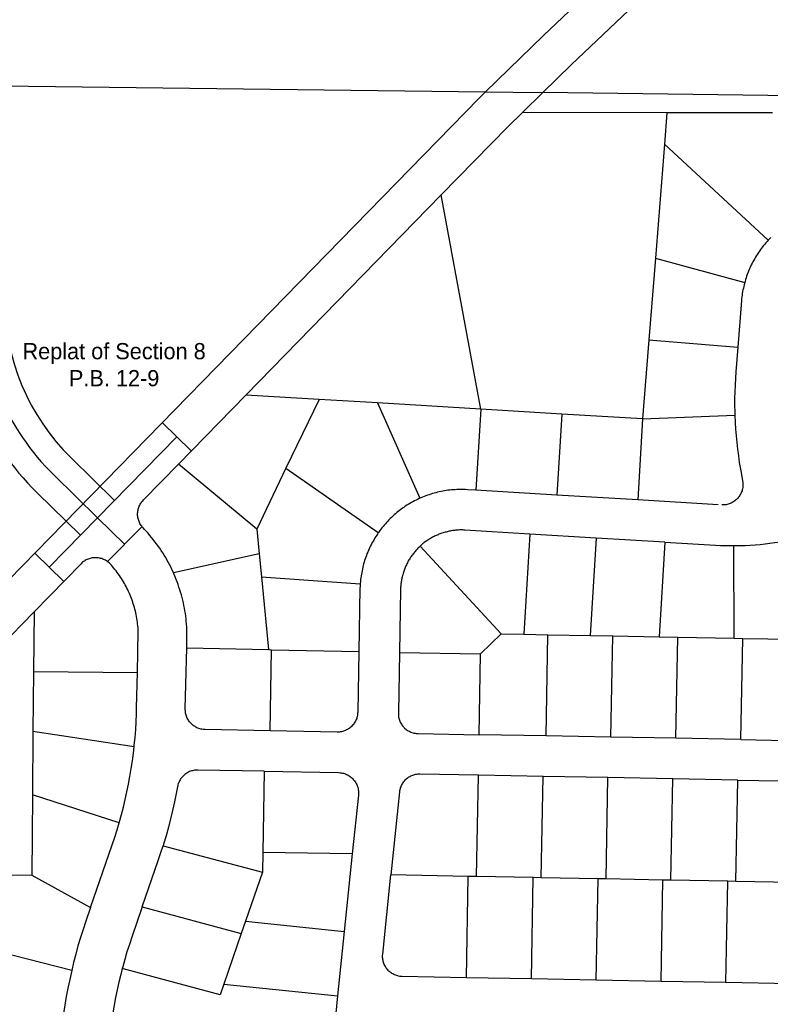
# Model space of a CAD drawing. Header units: feet. Extents: x 1267057 to 1687180, y 157668 to 661817.
# Tile 139 of 157: x 1369852 to 1370778, y 649089 to 650303. Entities that reach past the tile are written whole.
import ezdxf
from ezdxf.enums import TextEntityAlignment as Align

# ---------------------------------------------------------------- set-up
doc = ezdxf.new("R2010")
doc.units = ezdxf.units.FT
doc.header["$MEASUREMENT"] = 0
doc.layers.add('eatpar', color=32, linetype='Continuous')
doc.layers.add('junk', color=1, linetype='Continuous')
doc.styles.get("Standard").update_dxf_attribs({"font": 'font31.shx'})

msp = doc.modelspace()

# ---------------------------------------------------------------- linework, layer by layer
at = {"layer": 'eatpar'}
for p, q in [((1370471.9, 650188.1), (1370497, 650212.7)), ((1371753.2, 650197.1), (1370497, 650212.7)), ((1370650.1, 650187.8), (1370471.9, 650188.1)), ((1370650.1, 650187.8), (1370647, 650149)), ((1370780.4, 650187.6), (1370650.1, 650187.8)), ((1370647, 650149), (1370635.9, 650008.6)), ((1370647, 650149), (1370774.9, 650030.6)), ((1370130.6, 649839.8), (1370371.8, 650086.5)), ((1370420.5, 649822.3), (1370371.8, 650086.5)), ((1370635.9, 650008.6), (1370627.9, 649907.7)), ((1370635.9, 650008.6), (1370746, 649978.5)), ((1370627.9, 649907.7), (1370620.1, 649810.3)), ((1370627.9, 649907.7), (1370737.5, 649898.9)), ((1370047.5, 649754.6), (1370130.6, 649839.8)), ((1370221.1, 649834.3), (1370130.6, 649839.8)), ((1370221.1, 649834.3), (1370180.2, 649749.6)), ((1370292.9, 649830), (1370221.1, 649834.3)), ((1370420.5, 649822.3), (1370292.9, 649830)), ((1370292.9, 649830), (1370345.5, 649712.5)), ((1370420.5, 649822.3), (1370414.5, 649722.5)), ((1370520.4, 649816.3), (1370420.5, 649822.3)), ((1370520.4, 649816.3), (1370514.4, 649716.5)), ((1370620.1, 649810.3), (1370520.4, 649816.3)), ((1370620.1, 649810.3), (1370614.1, 649710.5)), ((1370620.1, 649810.3), (1370733.9, 649814.9)), ((1370144.1, 649674.5), (1370047.5, 649754.6)), ((1370180.2, 649749.6), (1370144.1, 649674.5)), ((1370180.2, 649749.6), (1370294, 649670.1)), ((1370514.4, 649716.5), (1370414.5, 649722.5)), ((1370614.1, 649710.5), (1370514.4, 649716.5)), ((1370713.1, 649704.6), (1370614.1, 649710.5)), ((1370144.1, 649674.5), (1370147.1, 649644.1)), ((1370481, 649668.4), (1370473.5, 649544.8)), ((1370562.9, 649663.5), (1370481, 649668.4)), ((1370562.9, 649663.5), (1370555.6, 649543.2)), ((1370647.6, 649658.4), (1370562.9, 649663.5)), ((1370445.5, 649545.3), (1370345.8, 649653.6)), ((1370647.6, 649658.4), (1370640.6, 649541.7)), ((1370733.1, 649540), (1370732.6, 649654.1)), ((1370147.1, 649644.1), (1370041.4, 649620.6)), ((1370147.1, 649644.1), (1370149.9, 649615.8)), ((1370149.9, 649615.8), (1370271.8, 649607.1)), ((1370149.9, 649615.8), (1370158.6, 649525.9)), ((1369869.4, 649572.4), (1369868.8, 649498.9)), ((1370420.2, 649520.6), (1370445.5, 649545.3)), ((1370445.5, 649545.3), (1370473.5, 649544.8)), ((1370473.5, 649544.8), (1370503.4, 649544.2)), ((1370501.1, 649419.5), (1370503.4, 649544.2)), ((1370503.4, 649544.2), (1370555.6, 649543.2)), ((1370555.6, 649543.2), (1370583.5, 649542.8)), ((1370581.1, 649418), (1370583.5, 649542.8)), ((1370583.5, 649542.8), (1370640.6, 649541.7)), ((1370640.6, 649541.7), (1370663.6, 649541.2)), ((1370661.2, 649416.5), (1370663.6, 649541.2)), ((1370663.6, 649541.2), (1370733.1, 649540)), ((1370057.8, 649528.1), (1370158.6, 649525.9)), ((1370733.1, 649540), (1370743.8, 649539.8)), ((1370741.4, 649415), (1370743.8, 649539.8)), ((1370743.8, 649539.8), (1370823.1, 649538.4)), ((1370158.6, 649525.9), (1370162.4, 649525.8)), ((1370160.5, 649425.8), (1370162.4, 649525.8)), ((1370162.4, 649525.8), (1370270.1, 649523.4)), ((1370320.1, 649522.4), (1370420.2, 649520.6)), ((1370418.4, 649421), (1370420.2, 649520.6)), ((1369868.8, 649498.9), (1369868.1, 649424.9)), ((1369868.8, 649498.9), (1369997, 649497.8)), ((1369868.1, 649424.9), (1369867.5, 649346.8)), ((1369992.9, 649406.1), (1369868.1, 649424.9)), ((1370501.1, 649419.5), (1370418.4, 649421)), ((1370581.1, 649418), (1370501.1, 649419.5)), ((1370661.2, 649416.5), (1370581.1, 649418)), ((1370741.4, 649415), (1370661.2, 649416.5)), ((1370153.4, 649375.9), (1370151.6, 649275.9)), ((1370415.1, 649246), (1370417.5, 649371)), ((1370497.5, 649369.5), (1370417.5, 649371)), ((1370495.1, 649244.6), (1370497.5, 649369.5)), ((1370577.4, 649368.1), (1370497.5, 649369.5)), ((1370575.1, 649243.1), (1370577.4, 649368.1)), ((1370657.4, 649366.6), (1370577.4, 649368.1)), ((1370655.1, 649241.6), (1370657.4, 649366.6)), ((1370737.4, 649365.1), (1370657.4, 649366.6)), ((1370735.1, 649240.1), (1370737.4, 649365.1)), ((1369867.5, 649346.8), (1369866.6, 649247.8)), ((1369974.5, 649312.4), (1369867.5, 649346.8)), ((1370028.6, 649284.1), (1370151.1, 649251.6)), ((1370151.6, 649275.9), (1370151.1, 649251.6)), ((1370262, 649273.9), (1370151.6, 649275.9)), ((1370262, 649273.9), (1370252.1, 649178.3)), ((1370151.1, 649251.6), (1370130.2, 649190.9)), ((1369866.6, 649247.8), (1369939.2, 649208.1)), ((1370405.1, 649246.2), (1370309.6, 649248)), ((1370402.9, 649121.2), (1370405.1, 649246.2)), ((1370415.1, 649246), (1370405.1, 649246.2)), ((1370485.1, 649244.8), (1370415.1, 649246)), ((1370482.9, 649119.8), (1370485.1, 649244.8)), ((1370495.1, 649244.6), (1370485.1, 649244.8)), ((1370565.1, 649243.2), (1370495.1, 649244.6)), ((1370562.9, 649118.3), (1370565.1, 649243.2)), ((1370575.1, 649243.1), (1370565.1, 649243.2)), ((1370645.1, 649241.8), (1370575.1, 649243.1)), ((1370642.8, 649116.8), (1370645.1, 649241.8)), ((1370655.1, 649241.6), (1370645.1, 649241.8)), ((1370725.1, 649240.3), (1370655.1, 649241.6)), ((1370722.8, 649115.3), (1370725.1, 649240.3)), ((1370735.1, 649240.1), (1370725.1, 649240.3)), ((1370805.1, 649238.8), (1370735.1, 649240.1)), ((1370003, 649208.8), (1370125.1, 649175.9)), ((1370130.2, 649190.9), (1370125.1, 649175.9)), ((1370130.2, 649190.9), (1370252.1, 649178.3)), ((1370252.1, 649178.3), (1370243.9, 649098.8)), ((1369915.9, 649130.4), (1369779.2, 649165.1)), ((1370125.1, 649175.9), (1370103.6, 649113.2)), ((1370482.9, 649119.8), (1370402.9, 649121.2)), ((1370562.9, 649118.3), (1370482.9, 649119.8)), ((1370642.8, 649116.8), (1370562.9, 649118.3)), ((1370722.8, 649115.3), (1370642.8, 649116.8)), ((1370802.8, 649113.9), (1370722.8, 649115.3)), ((1370103.6, 649113.2), (1370243.9, 649098.8)), ((1370243.9, 649098.8), (1370235.6, 649019.2))]:
    msp.add_line(p, q, dxfattribs=at)
for points in [[(1369157.8, 651402.2), (1369132.9, 650229.6), (1370426.2, 650213.6)], [(1370426.2, 650213.6), (1370497.8, 650283.2), (1370695.1, 650470.5), (1371036.8, 650785.7), (1371336.5, 651070.9)], [(1370497, 650212.7), (1370532.1, 650246.9), (1370729, 650433.8), (1371071.2, 650749.5), (1371079.2, 650757.1)], [(1369154.5, 648912.4), (1370418.4, 650205.8), (1370426.2, 650213.6)], [(1370426.2, 650213.6), (1370460.1, 650213.1), (1370497, 650212.7)], [(1370371.8, 650086.5), (1370453.8, 650170.4), (1370471.9, 650188.1)], [(1370774.9, 650030.6), (1370773.6, 650029.2), (1370772.2, 650027.6), (1370770.9, 650025.9), (1370769.4, 650024.2), (1370768.1, 650022.5), (1370766.8, 650020.8), (1370765.5, 650019.1), (1370764.1, 650017.2), (1370763, 650015.4), (1370761.8, 650013.6), (1370760.6, 650011.8), (1370759.4, 650009.9), (1370758.4, 650008.1), (1370757.2, 650006.1), (1370756.2, 650004.2), (1370755.2, 650002.3), (1370754.2, 650000.4), (1370753.2, 649998.4), (1370752.4, 649996.4), (1370751.5, 649994.4), (1370750.8, 649992.4), (1370749.9, 649990.4), (1370749.1, 649988.3), (1370748.4, 649986.2), (1370747.8, 649984.2), (1370747.1, 649982.1), (1370746.5, 649980), (1370746, 649978.5)], [(1370778.1, 650033.9), (1370776.6, 650032.4), (1370774.9, 650030.6)], [(1370746, 649978.5), (1370745.4, 649975.8), (1370744.8, 649973.7), (1370744.4, 649971.6), (1370743.9, 649969.4), (1370743.5, 649967.2), (1370743.1, 649965.1), (1370742.9, 649962.9), (1370742.5, 649960.8), (1370742.2, 649958.6), (1370742.1, 649956.4), (1370737.5, 649898.9)], [(1370737.5, 649898.9), (1370735.1, 649868.6), (1370734.5, 649860.4), (1370734.1, 649852.1), (1370733.8, 649843.8), (1370733.6, 649835.5), (1370733.6, 649827.2), (1370733.8, 649818.9), (1370733.9, 649814.9)], [(1370733.9, 649814.9), (1370734.2, 649805.9), (1370734.8, 649797.7), (1370735.4, 649789.4), (1370736.2, 649781.2), (1370737.1, 649772.9), (1370738.2, 649764.7), (1370739.4, 649756.5), (1370740.8, 649748.3), (1370741.5, 649744.2), (1370743.4, 649733.9), (1370743.8, 649732.1), (1370743.9, 649730.8), (1370743.9, 649729.5), (1370743.9, 649728.2), (1370743.8, 649726.9), (1370743.6, 649725.6), (1370743.4, 649724.3), (1370743.1, 649723), (1370742.8, 649721.8), (1370742.2, 649720.5), (1370741.8, 649719.3), (1370741.2, 649718.1), (1370740.6, 649717), (1370740, 649715.9), (1370739.2, 649714.8), (1370738.4, 649713.8), (1370737.6, 649712.8), (1370736.6, 649711.8), (1370735.8, 649710.9), (1370734.8, 649710), (1370733.8, 649709.2), (1370732.6, 649708.4), (1370731.5, 649707.8), (1370730.4, 649707.1), (1370729.2, 649706.6), (1370728, 649706.1), (1370726.8, 649705.6), (1370725.5, 649705.2), (1370724.2, 649704.9), (1370723, 649704.6), (1370721.6, 649704.5), (1370720.4, 649704.4), (1370719.1, 649704.3), (1370717.8, 649704.3)], [(1370041.4, 649620.6), (1370041, 649621.7), (1370039.5, 649624.7), (1370038.1, 649627.8), (1370036.5, 649630.7), (1370035, 649633.7), (1370033.4, 649636.6), (1370031.8, 649639.5), (1370030, 649642.4), (1370028.2, 649645.2), (1370026.4, 649648.1), (1370024.5, 649650.8), (1370022.6, 649653.6), (1370020.6, 649656.2), (1370018.6, 649658.9), (1370016.5, 649661.6), (1370014.5, 649664.2), (1370012.2, 649666.8), (1370010.1, 649669.3), (1370007.9, 649671.8), (1370005.6, 649674.2), (1370003.9, 649676.1), (1370003, 649677.1), (1370002.2, 649678.1), (1370001.5, 649679.1), (1370000.8, 649680.2), (1370000.1, 649681.4), (1369999.5, 649682.6), (1369999, 649683.8), (1369998.6, 649685), (1369998.1, 649686.2), (1369997.9, 649687.5), (1369997.6, 649688.8), (1369997.4, 649690.1), (1369997.2, 649691.4), (1369997.2, 649692.7), (1369997.2, 649694), (1369997.4, 649695.3), (1369997.5, 649696.6), (1369997.8, 649697.9), (1369998, 649699.2), (1369998.4, 649700.4), (1369998.8, 649701.7), (1369999.2, 649702.9), (1369999.9, 649704.1), (1370000.5, 649705.2), (1370001.1, 649706.4), (1370001.9, 649707.4), (1370002.6, 649708.5), (1370003.5, 649709.5), (1370004.4, 649710.5), (1370047.5, 649754.6)], [(1370414.5, 649722.5), (1370404, 649723.1), (1370401.8, 649723.2), (1370399.6, 649723.3), (1370397.5, 649723.4), (1370395.2, 649723.4), (1370393.1, 649723.3), (1370390.9, 649723.2), (1370388.8, 649723.1), (1370386.5, 649723), (1370384.4, 649722.8), (1370382.2, 649722.6), (1370380, 649722.3), (1370377.9, 649722), (1370375.8, 649721.6), (1370373.6, 649721.2), (1370371.5, 649720.8), (1370369.2, 649720.4), (1370367.1, 649719.9), (1370365.1, 649719.4), (1370363, 649718.8), (1370360.9, 649718.2), (1370358.8, 649717.6), (1370356.8, 649716.9), (1370354.6, 649716.2), (1370352.6, 649715.4), (1370350.5, 649714.6), (1370348.5, 649713.8), (1370346.5, 649712.9), (1370345.5, 649712.5)], [(1370345.5, 649712.5), (1370344.5, 649712.1), (1370342.5, 649711.1), (1370340.6, 649710.2), (1370338.6, 649709.2), (1370336.8, 649708.2), (1370334.9, 649707.1), (1370332.9, 649706), (1370331.1, 649704.9), (1370329.2, 649703.8), (1370327.4, 649702.6), (1370325.6, 649701.3), (1370323.8, 649700.1), (1370322, 649698.8), (1370320.2, 649697.4), (1370318.6, 649696.1), (1370316.9, 649694.8), (1370315.2, 649693.3), (1370313.6, 649691.9), (1370312, 649690.4), (1370310.4, 649688.9), (1370308.8, 649687.4), (1370307.2, 649685.9), (1370305.8, 649684.3), (1370304.2, 649682.8), (1370302.8, 649681.1), (1370301.4, 649679.4), (1370300, 649677.8), (1370298.6, 649676.1), (1370297.2, 649674.4), (1370295.9, 649672.6), (1370294.6, 649670.9), (1370294, 649670.1)], [(1370294, 649670.1), (1370293.4, 649669.1), (1370292.1, 649667.2), (1370291, 649665.4), (1370289.9, 649663.6), (1370288.8, 649661.7), (1370287.6, 649659.8), (1370286.6, 649657.9), (1370285.5, 649655.9), (1370284.6, 649654), (1370283.6, 649652.1), (1370282.8, 649650.1), (1370281.8, 649648.1), (1370281, 649646.1), (1370280.1, 649644.1), (1370279.4, 649642), (1370278.6, 649639.9), (1370277.9, 649637.9), (1370277.2, 649635.8), (1370276.6, 649633.8), (1370276, 649631.6), (1370275.5, 649629.6), (1370274.9, 649627.4), (1370274.4, 649625.3), (1370274, 649623.2), (1370273.6, 649621), (1370273.2, 649618.9), (1370272.9, 649616.7), (1370272.5, 649614.6), (1370272.2, 649612.4), (1370272, 649610.2), (1370271.8, 649607.1)], [(1370481, 649668.4), (1370401, 649673.2), (1370399.6, 649673.3), (1370398.4, 649673.4), (1370397.1, 649673.4), (1370395.8, 649673.4), (1370394.5, 649673.4), (1370393.1, 649673.3), (1370391.9, 649673.2), (1370390.5, 649673.1), (1370389.2, 649673), (1370387.9, 649672.9), (1370386.6, 649672.8), (1370385.4, 649672.6), (1370384, 649672.3), (1370382.8, 649672.1), (1370381.5, 649671.9), (1370380.1, 649671.6), (1370378.9, 649671.3), (1370377.6, 649670.9), (1370376.4, 649670.6), (1370375.1, 649670.2), (1370373.9, 649669.9), (1370372.6, 649669.5), (1370371.4, 649669.1), (1370370.1, 649668.6), (1370368.9, 649668.1), (1370367.8, 649667.6), (1370366.5, 649667.1), (1370365.4, 649666.6), (1370364.1, 649666.1), (1370363, 649665.4), (1370361.8, 649664.9), (1370360.6, 649664.2), (1370359.5, 649663.6), (1370358.4, 649662.9), (1370357.2, 649662.2), (1370356.1, 649661.6), (1370355, 649660.9), (1370354, 649660.1), (1370352.9, 649659.4), (1370351.9, 649658.6), (1370350.8, 649657.8), (1370349.8, 649657), (1370348.8, 649656.2), (1370347.8, 649655.4), (1370346.8, 649654.5), (1370345.8, 649653.6)], [(1370732.6, 649654.1), (1370734.6, 649654.1), (1370740.6, 649654.2), (1370746.8, 649654.4), (1370752.9, 649654.8), (1370759, 649655.2), (1370765.1, 649655.7), (1370771.1, 649656.4), (1370777.2, 649657.1), (1370783.2, 649657.9), (1370789.2, 649658.9), (1370795.2, 649660), (1370801.2, 649661.2), (1370807.2, 649662.4)], [(1370345.8, 649653.6), (1370344.8, 649652.8), (1370343.9, 649651.8), (1370343, 649650.9), (1370342, 649649.9), (1370341.1, 649649), (1370340.2, 649648), (1370339.4, 649647), (1370338.6, 649646), (1370337.8, 649645), (1370337, 649643.9), (1370336.1, 649642.9), (1370335.4, 649641.9), (1370334.6, 649640.8), (1370333.9, 649639.7), (1370333.2, 649638.6), (1370332.5, 649637.5), (1370331.9, 649636.4), (1370331.1, 649635.2), (1370330.5, 649634.1), (1370329.9, 649632.9), (1370329.4, 649631.8), (1370328.8, 649630.6), (1370328.2, 649629.4), (1370327.6, 649628.2), (1370327.1, 649627), (1370326.8, 649625.8), (1370326.2, 649624.6), (1370325.8, 649623.3), (1370325.4, 649622.1), (1370325, 649620.9), (1370324.6, 649619.6), (1370324.2, 649618.3), (1370323.9, 649617.1), (1370323.5, 649615.8), (1370323.2, 649614.5), (1370323, 649613.2), (1370322.8, 649611.9), (1370322.5, 649610.7), (1370322.2, 649609.4), (1370322.1, 649608.1), (1370322, 649606.8), (1370321.9, 649605.5), (1370321.8, 649604.2), (1370321.6, 649602.9), (1370321.6, 649601.6), (1370321.5, 649600.2), (1370320.1, 649522.4)], [(1370647.6, 649658.4), (1370710.1, 649654.7), (1370716.2, 649654.4), (1370722.4, 649654.2), (1370728.5, 649654.1), (1370732.6, 649654.1)], [(1369997, 649497.8), (1369998, 649548.4), (1369997.9, 649550.8), (1369997.8, 649553.1), (1369997.5, 649555.3), (1369997.2, 649557.6), (1369997, 649559.9), (1369996.6, 649562.2), (1369996.2, 649564.4), (1369995.9, 649566.8), (1369995.4, 649569), (1369994.9, 649571.2), (1369994.4, 649573.5), (1369993.9, 649575.7), (1369993.2, 649577.9), (1369992.6, 649580.1), (1369991.9, 649582.3), (1369991.2, 649584.5), (1369990.5, 649586.7), (1369989.6, 649588.9), (1369988.9, 649591), (1369988, 649593.1), (1369987, 649595.2), (1369986.1, 649597.4), (1369985.1, 649599.4), (1369984.1, 649601.5), (1369983, 649603.6), (1369982, 649605.6), (1369980.9, 649607.6), (1369979.6, 649609.6), (1369978.5, 649611.6), (1369977.2, 649613.5), (1369976, 649615.4), (1369974.8, 649617.3), (1369973.4, 649619.2), (1369972, 649621.1), (1369970.6, 649622.9), (1369969.2, 649624.7), (1369967.8, 649626.5), (1369966.2, 649628.2), (1369964.8, 649630), (1369963.8, 649631.1), (1369962.9, 649632.1), (1369961.9, 649632.9), (1369960.9, 649633.8), (1369959.9, 649634.6), (1369958.8, 649635.3), (1369957.6, 649636), (1369956.5, 649636.6), (1369955.2, 649637.1), (1369954.1, 649637.6), (1369952.9, 649638.1), (1369951.6, 649638.4), (1369950.2, 649638.8), (1369949, 649638.9), (1369947.8, 649639.1), (1369946.4, 649639.2), (1369945.1, 649639.2), (1369943.8, 649639.2), (1369942.5, 649639.1), (1369941.2, 649638.9), (1369939.9, 649638.7), (1369938.6, 649638.4), (1369937.4, 649638), (1369936.1, 649637.6), (1369935, 649637), (1369933.8, 649636.4), (1369932.6, 649635.8), (1369931.5, 649635.1), (1369930.4, 649634.4), (1369929.4, 649633.6), (1369928.4, 649632.8), (1369927.5, 649631.8), (1369869.4, 649572.4)], [(1370057.8, 649528.1), (1370058.1, 649547.1), (1370058, 649550.4), (1370057.8, 649553.8), (1370057.6, 649557.1), (1370057.2, 649560.5), (1370057, 649563.8), (1370056.5, 649567.1), (1370056.1, 649570.4), (1370055.5, 649573.8), (1370055, 649577.1), (1370054.4, 649580.4), (1370053.6, 649583.6), (1370052.9, 649586.9), (1370052.1, 649590.1), (1370051.2, 649593.4), (1370050.2, 649596.6), (1370049.4, 649599.8), (1370048.2, 649603), (1370047.2, 649606.1), (1370046.1, 649609.3), (1370044.9, 649612.4), (1370043.6, 649615.6), (1370042.2, 649618.6), (1370041.4, 649620.6)], [(1370271.8, 649607.1), (1370271.8, 649605.9), (1370271.6, 649603.7), (1370271.5, 649601.5), (1370270.1, 649523.4)], [(1369803.2, 649504.7), (1369854.8, 649557.4), (1369869.4, 649572.4)], [(1370160.5, 649425.8), (1370080.5, 649427.2), (1370079.1, 649427.3), (1370077.9, 649427.4), (1370076.5, 649427.6), (1370075.2, 649427.9), (1370074, 649428.2), (1370072.8, 649428.6), (1370071.5, 649429.1), (1370070.4, 649429.6), (1370069.1, 649430.2), (1370068, 649430.9), (1370066.9, 649431.6), (1370065.9, 649432.4), (1370064.9, 649433.2), (1370063.9, 649434.1), (1370062.9, 649435), (1370062, 649435.9), (1370061.2, 649436.9), (1370060.5, 649438), (1370059.8, 649439.1), (1370059.1, 649440.2), (1370058.5, 649441.4), (1370058, 649442.6), (1370057.5, 649443.8), (1370057, 649445.1), (1370056.8, 649446.3), (1370056.4, 649447.6), (1370056.2, 649448.9), (1370056.1, 649450.2), (1370056, 649451.5), (1370056, 649452.8), (1370057.8, 649528.1)], [(1370270.1, 649523.4), (1370268.8, 649448.8), (1370268.6, 649447.5), (1370268.5, 649446.2), (1370268.4, 649444.9), (1370268.1, 649443.6), (1370267.8, 649442.3), (1370267.4, 649441.1), (1370266.9, 649439.9), (1370266.4, 649438.7), (1370265.8, 649437.5), (1370265.1, 649436.4), (1370264.5, 649435.2), (1370263.8, 649434.2), (1370262.9, 649433.2), (1370262, 649432.2), (1370261.1, 649431.2), (1370260.1, 649430.4), (1370259.1, 649429.6), (1370258.1, 649428.8), (1370257, 649428.1), (1370255.9, 649427.4), (1370254.6, 649426.8), (1370253.5, 649426.2), (1370252.2, 649425.8), (1370251, 649425.3), (1370249.8, 649425), (1370248.5, 649424.7), (1370247.2, 649424.5), (1370245.9, 649424.3), (1370244.6, 649424.2), (1370243.2, 649424.2), (1370160.5, 649425.8)], [(1370320.1, 649522.4), (1370318.8, 649447.8), (1370318.8, 649446.5), (1370318.9, 649445.2), (1370319, 649443.9), (1370319.2, 649442.6), (1370319.5, 649441.4), (1370319.9, 649440.1), (1370320.2, 649438.9), (1370320.8, 649437.6), (1370321.2, 649436.4), (1370321.9, 649435.2), (1370322.5, 649434.1), (1370323.2, 649433.1), (1370324, 649432), (1370324.9, 649431), (1370325.8, 649430), (1370326.6, 649429.1), (1370327.6, 649428.2), (1370328.6, 649427.4), (1370329.8, 649426.7), (1370330.9, 649425.9), (1370332, 649425.3), (1370333.1, 649424.8), (1370334.4, 649424.2), (1370335.6, 649423.8), (1370336.9, 649423.4), (1370338.1, 649423), (1370339.4, 649422.8), (1370340.6, 649422.6), (1370342, 649422.4), (1370343.2, 649422.4), (1370418.4, 649421)], [(1369803.2, 649504.7), (1369801.1, 649248.4), (1369866.6, 649247.8)], [(1369992.9, 649406.1), (1369993.1, 649407.9), (1369994.1, 649417.6), (1369994.9, 649427.2), (1369995.5, 649436.9), (1369995.9, 649446.6), (1369996, 649454.1), (1369997, 649497.8)], [(1370741.4, 649415), (1370816.4, 649413.6), (1370822.5, 649413.6)], [(1369974.5, 649312.4), (1369977.2, 649322.4), (1369979.6, 649331.8), (1369982, 649341.1), (1369984, 649350.6), (1369986, 649360.1), (1369987.8, 649369.6), (1369989.4, 649379.2), (1369990.8, 649388.8), (1369992.1, 649398.4), (1369992.9, 649406.1)], [(1370153.4, 649375.9), (1370071.5, 649377.4), (1370070.1, 649377.4), (1370068.9, 649377.3), (1370067.5, 649377.1), (1370066.2, 649376.9), (1370065, 649376.6), (1370063.8, 649376.3), (1370062.5, 649375.9), (1370061.2, 649375.4), (1370060.1, 649374.9), (1370058.9, 649374.2), (1370057.8, 649373.6), (1370056.6, 649372.9), (1370055.6, 649372.1), (1370054.6, 649371.2), (1370053.6, 649370.4), (1370052.8, 649369.4), (1370051.9, 649368.4), (1370051, 649367.4), (1370050.2, 649366.4), (1370049.6, 649365.2), (1370049, 649364.1), (1370048.4, 649362.9), (1370047.9, 649361.8), (1370047.4, 649360.6), (1370047, 649359.3), (1370046.6, 649358), (1370046.4, 649356.8), (1370044.9, 649348.6), (1370042.8, 649338.1), (1370040.4, 649327.6), (1370037.9, 649317.2), (1370035.2, 649306.8), (1370032.4, 649296.4), (1370029.2, 649286.1), (1370028.6, 649284.1)], [(1370153.4, 649375.9), (1370245, 649374.2), (1370247.2, 649374.1), (1370248.5, 649373.9), (1370249.8, 649373.6), (1370251, 649373.4), (1370252.2, 649373), (1370253.5, 649372.6), (1370254.8, 649372.1), (1370255.9, 649371.5), (1370257.1, 649370.9), (1370258.2, 649370.2), (1370259.2, 649369.4), (1370260.4, 649368.6), (1370261.4, 649367.8), (1370262.2, 649366.9), (1370263.1, 649365.9), (1370264, 649364.9), (1370264.9, 649363.9), (1370265.6, 649362.8), (1370266.2, 649361.8), (1370266.9, 649360.6), (1370267.5, 649359.4), (1370268, 649358.2), (1370268.4, 649356.9), (1370268.8, 649355.7), (1370269.1, 649354.4), (1370269.2, 649353.1), (1370269.5, 649351.9), (1370269.6, 649350.6), (1370269.6, 649349.2), (1370269.6, 649347.9), (1370269.5, 649346.6), (1370262, 649273.9)], [(1370417.5, 649371), (1370345.4, 649372.3), (1370344, 649372.3), (1370342.8, 649372.2), (1370341.4, 649372.1), (1370340.1, 649371.9), (1370338.9, 649371.6), (1370337.6, 649371.2), (1370336.4, 649370.8), (1370335.1, 649370.3), (1370334, 649369.8), (1370332.8, 649369.2), (1370331.6, 649368.5), (1370330.5, 649367.8), (1370329.5, 649367), (1370328.5, 649366.2), (1370327.5, 649365.3), (1370326.6, 649364.4), (1370325.8, 649363.4), (1370324.9, 649362.4), (1370324.1, 649361.3), (1370323.5, 649360.2), (1370322.9, 649359.1), (1370322.2, 649357.9), (1370321.8, 649356.7), (1370321.2, 649355.5), (1370320.9, 649354.2), (1370320.5, 649352.9), (1370320.2, 649351.7), (1370320.1, 649350.4), (1370309.6, 649248)], [(1370737.4, 649365.1), (1370815.4, 649363.7), (1370817.4, 649363.7)], [(1369939.2, 649208.1), (1369965.9, 649285.3), (1369969, 649294.5), (1369971.9, 649303.8), (1369974.5, 649312.4)], [(1370003, 649208.8), (1370022.6, 649265.8), (1370026, 649275.9), (1370028.6, 649284.1)], [(1370402.9, 649121.2), (1370323.1, 649122.8), (1370321.8, 649122.8), (1370320.5, 649123), (1370319.2, 649123.2), (1370318, 649123.5), (1370316.8, 649123.9), (1370315.5, 649124.3), (1370314.2, 649124.8), (1370313.1, 649125.4), (1370311.9, 649126), (1370310.8, 649126.7), (1370309.8, 649127.4), (1370308.6, 649128.2), (1370307.6, 649129.1), (1370306.8, 649130), (1370305.9, 649130.9), (1370305, 649131.9), (1370304.1, 649132.9), (1370303.4, 649134.1), (1370302.8, 649135.1), (1370302.1, 649136.3), (1370301.5, 649137.5), (1370301, 649138.7), (1370300.6, 649139.9), (1370300.2, 649141.2), (1370299.9, 649142.4), (1370299.8, 649143.8), (1370299.5, 649145), (1370299.4, 649146.3), (1370299.4, 649147.6), (1370299.4, 649148.9), (1370299.5, 649150.2), (1370309.6, 649248)], [(1369939.2, 649208.1), (1369933.4, 649191.1), (1369930, 649180.9), (1369926.8, 649170.8), (1369923.6, 649160.5), (1369920.9, 649150.2), (1369918.1, 649139.9), (1369915.9, 649130.4)], [(1370003, 649208.8), (1369990.1, 649171.5), (1369987, 649162.3), (1369984.1, 649153.1), (1369981.4, 649143.9), (1369978.8, 649134.6), (1369978.2, 649132.7)], [(1369915.9, 649130.4), (1369913.4, 649119.1), (1369911.2, 649108.6), (1369909.2, 649098.1), (1369907.5, 649087.6), (1369905.9, 649077), (1369904.5, 649066.4), (1369903.2, 649055.8), (1369902.5, 649048.4)], [(1369978.2, 649132.7), (1369976.4, 649125.3), (1369974.1, 649115.9), (1369972, 649106.5), (1369970.1, 649097.1), (1369968.4, 649087.6), (1369966.8, 649078.1), (1369965.2, 649068.6), (1369964, 649059.1), (1369962.9, 649049.4), (1369962, 649039.9), (1369961.2, 649030.2), (1369960.6, 649020.7), (1369960.2, 649011.1), (1369960, 649003.1), (1369957.4, 648877.2)], [(1370103.6, 649113.2), (1370099.1, 649100.2), (1369978.2, 649132.7)]]:
    msp.add_lwpolyline(points, dxfattribs=at)
at = {"layer": 'junk'}
for p, q in [((1370063.3, 649770.8), (1370027.5, 649805.8)), ((1369888.2, 649627.4), (1370045.4, 649788.3)), ((1369915.1, 649762.3), (1369968.7, 649709.8)), ((1369894.1, 649740.8), (1369947.7, 649688.4)), ((1369873.1, 649719.3), (1369926.8, 649666.9)), ((1369981.1, 649655.8), (1369947.7, 649688.4)), ((1369959.9, 649634.6), (1370002.2, 649677.1)), ((1369906.1, 649609.9), (1369870.3, 649644.9))]:
    msp.add_line(p, q, dxfattribs=at)
for radius in [330, 300, 270]:
    msp.add_arc((1370103.8, 649955.4), radius, 179.4891, 225.6622, dxfattribs=at)

# ---------------------------------------------------------------- texts
for s, p in [('Replat of Section 8', (1369968.2, 649893.9)), ('P.B. 12-9', (1369968.2, 649860.6))]:
    msp.add_text(s, height=20, dxfattribs=at).set_placement(p, align=Align.MIDDLE_CENTER)

doc.saveas('drawing.dxf')
